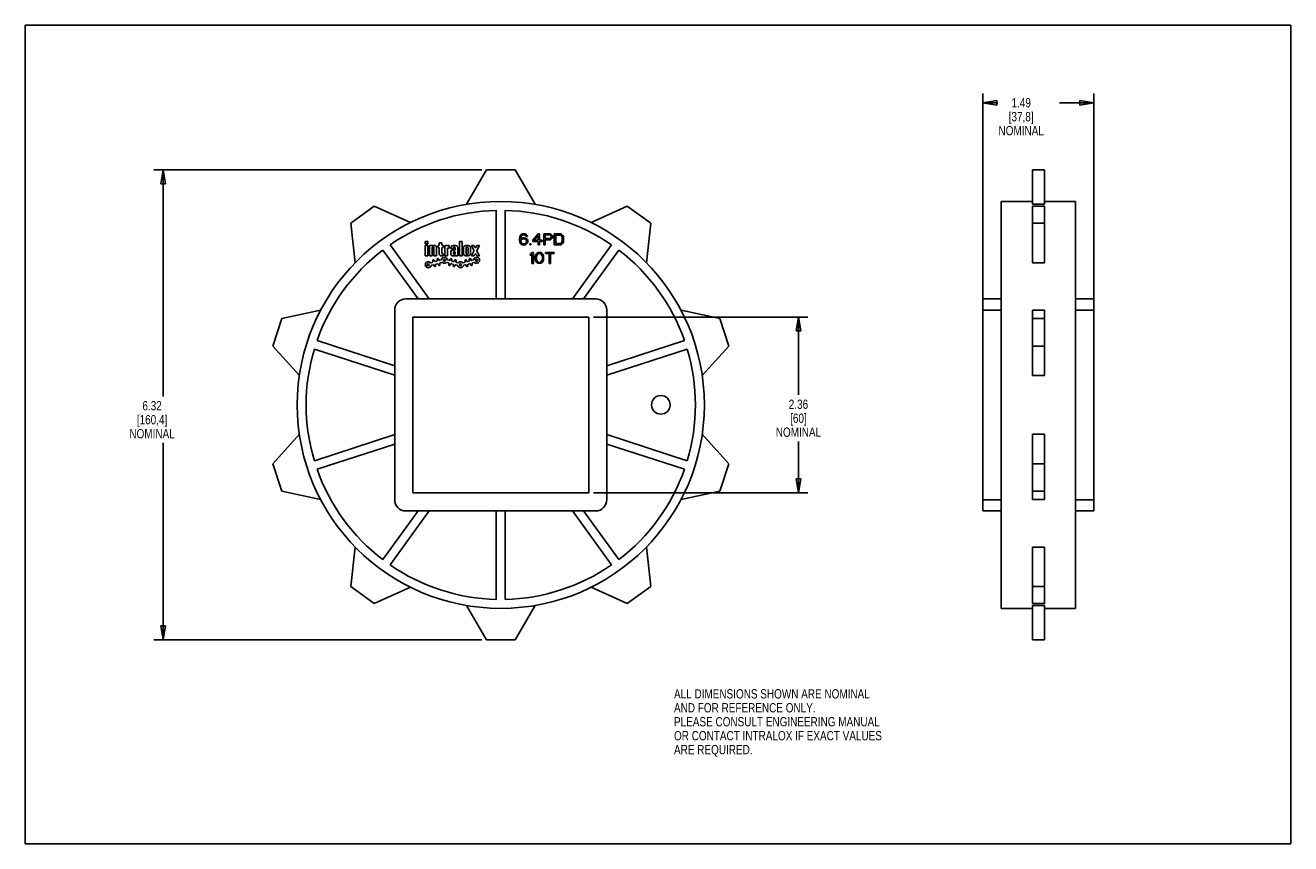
# Model space of a CAD drawing. Header units: inches. Extents: x 0 to 17, y 0 to 11.
import ezdxf

# ---------------------------------------------------------------- set-up
doc = ezdxf.new("R2010")
doc.units = ezdxf.units.IN
doc.header["$LTSCALE"] = 0.935
doc.header["$MEASUREMENT"] = 0
doc.layers.get('0').update_dxf_attribs({"linetype": 'CONTINUOUS'})
doc.layers.add('ALL_FEATURES', color=7, linetype='CONTINUOUS')
doc.styles.get("Standard").update_dxf_attribs({"font": 'txt', "width": 0.8})
doc.dimstyles.new('DIMSTYLE_1', dxfattribs={"dimtxt": 0.125, "dimasz": 0.1875, "dimexe": 0.18, "dimexo": 0.0625, "dimgap": 0.09, "dimtad": 0, "dimtih": 1, "dimtoh": 1, "dimzin": 4, "dimdsep": 46, "dimtxsty": 'STANDARD', "dimblk": 'CLOSED', "dimblk1": 'CLOSED', "dimblk2": 'CLOSED', "dimcen": 0.09, "dimadec": 0, "dimazin": 0, "dimtp": 0.01, "dimtm": 0.01, "dimtfac": 1, "dimtofl": 0, "dimtmove": 0, "dimatfit": 3, "dimldrblk": 'CLOSED', "dimfxl": 1, "dimtolj": 1, "dimtzin": 4, "dimarcsym": 0})

# ---------------------------------------------------------------- blocks, each defined once
blk = doc.blocks.new('_CLOSED')
at = {"color": 0, "linetype": 'BYBLOCK'}
for p, q in [((0, 0), (-1, 0.167)), ((-1, 0.167), (-1, -0.167)), ((-1, -0.167), (0, 0)), ((-1, 0), (0, 0))]:
    blk.add_line(p, q, dxfattribs=at)
blk = doc.blocks.new('*D0')
at = {"color": 3, "linetype": 'CONTINUOUS'}
for p, q in [((12.866, 7.236), (12.866, 10.084)), ((14.356, 7.236), (14.356, 10.084)), ((12.866, 9.959), (13.067, 9.959)), ((14.356, 9.959), (13.892, 9.959))]:
    blk.add_line(p, q, dxfattribs=at)
at = {"color": 3, "linetype": 'CONTINUOUS', "xscale": 0.1875, "yscale": 0.1875, "zscale": 0.1875, "rotation": 180}
blk.add_blockref('_CLOSED', (12.866, 9.959), dxfattribs=at)
at = {"color": 3, "linetype": 'CONTINUOUS', "xscale": 0.1875, "yscale": 0.1875, "zscale": 0.1875}
blk.add_blockref('_CLOSED', (14.356, 9.959), dxfattribs=at)
at = {"color": 3, "linetype": 'CONTINUOUS', "insert": (13.379, 10.022), "char_height": 0.125, "width": 0.7, "attachment_point": 2, "line_spacing_factor": 0.9}
blk.add_mtext('1.49\\P[37,8]\\PNOMINAL', dxfattribs=at)
blk = doc.blocks.new('*D1')
at = {"color": 3, "linetype": 'CONTINUOUS'}
for p, q in [((7.632, 7.079), (10.512, 7.079)), ((10.387, 7.079), (10.387, 6.032)), ((10.387, 4.717), (10.387, 5.407)), ((7.632, 4.717), (10.512, 4.717))]:
    blk.add_line(p, q, dxfattribs=at)
at = {"color": 3, "linetype": 'CONTINUOUS', "xscale": 0.1875, "yscale": 0.1875, "zscale": 0.1875}
for p, rotation in [((10.387, 7.079), 90), ((10.387, 4.717), 270)]:
    blk.add_blockref('_CLOSED', p, dxfattribs=dict(at, rotation=rotation))
at = {"color": 3, "linetype": 'CONTINUOUS', "insert": (10.387, 5.969), "char_height": 0.125, "width": 0.7, "attachment_point": 2, "line_spacing_factor": 0.9}
blk.add_mtext('2.36\\P[60]\\PNOMINAL', dxfattribs=at)
blk = doc.blocks.new('*D2')
at = {"color": 3, "linetype": 'CONTINUOUS'}
for p, q in [((6.132, 9.056), (1.728, 9.056)), ((1.853, 9.056), (1.853, 6.011)), ((1.853, 2.74), (1.853, 5.386)), ((6.132, 2.74), (1.728, 2.74))]:
    blk.add_line(p, q, dxfattribs=at)
at = {"color": 3, "linetype": 'CONTINUOUS', "xscale": 0.1875, "yscale": 0.1875, "zscale": 0.1875}
for p, rotation in [((1.853, 9.056), 90), ((1.853, 2.74), 270)]:
    blk.add_blockref('_CLOSED', p, dxfattribs=dict(at, rotation=rotation))
at = {"color": 3, "linetype": 'CONTINUOUS', "insert": (1.703, 5.949), "char_height": 0.125, "width": 0.7, "attachment_point": 2, "line_spacing_factor": 0.9}
blk.add_mtext('6.32\\P[160,4]\\PNOMINAL', dxfattribs=at)

msp = doc.modelspace()

# ---------------------------------------------------------------- linework, layer by layer
at = {"color": 7, "linetype": 'CONTINUOUS'}
for p, q in [((0, 0), (0, 11)), ((0, 11), (17, 11)), ((17, 0), (17, 11)), ((4.689, 8.567), (4.375, 8.339)), ((5.176, 8.35), (4.689, 8.567)), ((6.328, 7.323), (6.328, 8.513)), ((6.448, 8.513), (6.448, 7.323)), ((8.088, 8.567), (7.601, 8.35)), ((8.402, 8.339), (8.088, 8.567)), ((13.111, 3.163), (13.111, 8.633)), ((13.531, 7.809), (13.531, 8.567)), ((13.691, 8.567), (13.531, 8.567)), ((13.691, 7.809), (13.691, 8.567)), ((14.111, 3.163), (14.111, 8.633)), ((4.375, 8.339), (4.431, 7.809)), ((8.346, 7.809), (8.402, 8.339)), ((13.691, 8.339), (13.531, 8.339)), ((6.648, 8.173), (6.642, 8.157)), ((6.657, 8.185), (6.648, 8.173)), ((6.673, 8.195), (6.657, 8.185)), ((6.657, 8.153), (6.66, 8.163)), ((6.66, 8.163), (6.667, 8.173)), ((6.667, 8.173), (6.676, 8.179)), ((6.688, 8.198), (6.673, 8.195)), ((6.676, 8.179), (6.685, 8.182)), ((6.685, 8.182), (6.704, 8.182)), ((6.701, 8.198), (6.688, 8.198)), ((6.717, 8.195), (6.701, 8.198)), ((6.704, 8.182), (6.713, 8.179)), ((6.713, 8.179), (6.723, 8.173)), ((6.732, 8.185), (6.717, 8.195)), ((6.723, 8.173), (6.729, 8.163)), ((6.729, 8.163), (6.745, 8.163)), ((6.742, 8.173), (6.732, 8.185)), ((6.745, 8.163), (6.742, 8.173)), ((6.892, 8.198), (6.817, 8.112)), ((6.838, 8.112), (6.892, 8.173)), ((6.91, 8.198), (6.892, 8.198)), ((6.892, 8.173), (6.892, 8.112)), ((6.91, 8.112), (6.91, 8.198)), ((6.967, 8.198), (6.967, 8.048)), ((7.042, 8.198), (6.967, 8.198)), ((6.985, 8.134), (6.985, 8.182)), ((6.985, 8.182), (7.045, 8.182)), ((7.057, 8.195), (7.042, 8.198)), ((7.045, 8.182), (7.054, 8.179)), ((7.054, 8.179), (7.06, 8.173)), ((7.07, 8.185), (7.057, 8.195)), ((7.06, 8.173), (7.063, 8.163)), ((7.063, 8.163), (7.063, 8.153)), ((7.079, 8.173), (7.07, 8.185)), ((7.082, 8.163), (7.079, 8.173)), ((7.082, 8.15), (7.082, 8.163)), ((7.107, 8.198), (7.107, 8.048)), ((7.182, 8.198), (7.107, 8.198)), ((7.126, 8.067), (7.126, 8.179)), ((7.126, 8.179), (7.182, 8.179)), ((7.198, 8.195), (7.182, 8.198)), ((7.182, 8.179), (7.195, 8.176)), ((7.195, 8.176), (7.204, 8.169)), ((7.21, 8.188), (7.198, 8.195)), ((7.204, 8.169), (7.21, 8.16)), ((7.223, 8.176), (7.21, 8.188)), ((7.229, 8.163), (7.223, 8.176)), ((7.232, 8.147), (7.229, 8.163)), ((4.9, 8.049), (5.427, 7.323)), ((6.642, 8.157), (6.638, 8.134)), ((6.638, 8.134), (6.638, 8.112)), ((6.638, 8.112), (6.642, 8.09)), ((6.642, 8.09), (6.648, 8.074)), ((6.648, 8.074), (6.657, 8.061)), ((6.654, 8.134), (6.657, 8.153)), ((6.673, 8.141), (6.654, 8.128)), ((6.654, 8.128), (6.654, 8.134)), ((6.657, 8.102), (6.66, 8.112)), ((6.657, 8.093), (6.657, 8.102)), ((6.66, 8.083), (6.657, 8.093)), ((6.657, 8.061), (6.673, 8.051)), ((6.66, 8.112), (6.667, 8.118)), ((6.667, 8.074), (6.66, 8.083)), ((6.667, 8.118), (6.676, 8.125)), ((6.676, 8.067), (6.667, 8.074)), ((6.688, 8.144), (6.673, 8.141)), ((6.673, 8.051), (6.688, 8.048)), ((6.676, 8.125), (6.685, 8.128)), ((6.685, 8.064), (6.676, 8.067)), ((6.685, 8.128), (6.707, 8.128)), ((6.707, 8.064), (6.685, 8.064)), ((6.704, 8.144), (6.688, 8.144)), ((6.688, 8.048), (6.704, 8.048)), ((6.72, 8.141), (6.704, 8.144)), ((6.704, 8.048), (6.72, 8.051)), ((6.707, 8.128), (6.717, 8.125)), ((6.717, 8.067), (6.707, 8.064)), ((6.717, 8.125), (6.726, 8.118)), ((6.726, 8.074), (6.717, 8.067)), ((6.735, 8.131), (6.72, 8.141)), ((6.72, 8.051), (6.735, 8.061)), ((6.726, 8.118), (6.732, 8.112)), ((6.732, 8.083), (6.726, 8.074)), ((6.732, 8.112), (6.735, 8.102)), ((6.735, 8.093), (6.732, 8.083)), ((6.745, 8.121), (6.735, 8.131)), ((6.735, 8.102), (6.735, 8.093)), ((6.735, 8.061), (6.745, 8.074)), ((6.751, 8.106), (6.745, 8.121)), ((6.745, 8.074), (6.751, 8.09)), ((6.751, 8.09), (6.751, 8.106)), ((6.776, 8.064), (6.776, 8.048)), ((6.792, 8.064), (6.776, 8.064)), ((6.776, 8.048), (6.792, 8.048)), ((6.792, 8.048), (6.792, 8.064)), ((6.817, 8.112), (6.817, 8.093)), ((6.817, 8.093), (6.892, 8.093)), ((6.892, 8.112), (6.838, 8.112)), ((6.892, 8.093), (6.892, 8.048)), ((6.892, 8.048), (6.91, 8.048)), ((6.942, 8.112), (6.91, 8.112)), ((6.91, 8.048), (6.91, 8.093)), ((6.91, 8.093), (6.942, 8.093)), ((6.942, 8.093), (6.942, 8.112)), ((6.967, 8.048), (6.985, 8.048)), ((7.045, 8.134), (6.985, 8.134)), ((6.985, 8.048), (6.985, 8.115)), ((6.985, 8.115), (7.042, 8.115)), ((7.042, 8.115), (7.057, 8.118)), ((7.054, 8.137), (7.045, 8.134)), ((7.06, 8.144), (7.054, 8.137)), ((7.057, 8.118), (7.07, 8.128)), ((7.063, 8.153), (7.06, 8.144)), ((7.07, 8.128), (7.079, 8.141)), ((7.079, 8.141), (7.082, 8.15)), ((7.107, 8.048), (7.182, 8.048)), ((7.182, 8.067), (7.126, 8.067)), ((7.195, 8.07), (7.182, 8.067)), ((7.182, 8.048), (7.198, 8.051)), ((7.204, 8.077), (7.195, 8.07)), ((7.198, 8.051), (7.21, 8.058)), ((7.21, 8.086), (7.204, 8.077)), ((7.21, 8.16), (7.213, 8.147)), ((7.213, 8.099), (7.21, 8.086)), ((7.21, 8.058), (7.223, 8.07)), ((7.213, 8.147), (7.213, 8.099)), ((7.223, 8.07), (7.229, 8.083)), ((7.229, 8.083), (7.232, 8.099)), ((7.232, 8.099), (7.232, 8.147)), ((7.35, 7.323), (7.877, 8.049)), ((5.279, 7.323), (4.803, 7.978)), ((6.807, 7.948), (6.788, 7.926)), ((6.788, 7.926), (6.788, 7.9)), ((6.788, 7.9), (6.807, 7.923)), ((6.826, 7.948), (6.807, 7.948)), ((6.807, 7.923), (6.807, 7.798)), ((6.826, 7.798), (6.826, 7.948)), ((6.854, 7.903), (6.851, 7.887)), ((6.851, 7.887), (6.851, 7.859)), ((6.851, 7.859), (6.854, 7.843)), ((6.857, 7.913), (6.854, 7.903)), ((6.854, 7.843), (6.857, 7.833)), ((6.863, 7.926), (6.857, 7.913)), ((6.857, 7.833), (6.863, 7.82)), ((6.873, 7.935), (6.863, 7.926)), ((6.863, 7.82), (6.873, 7.811)), ((6.867, 7.884), (6.87, 7.903)), ((6.867, 7.862), (6.867, 7.884)), ((6.87, 7.843), (6.867, 7.862)), ((6.87, 7.903), (6.882, 7.923)), ((6.882, 7.824), (6.87, 7.843)), ((6.888, 7.945), (6.873, 7.935)), ((6.882, 7.923), (6.892, 7.929)), ((6.892, 7.817), (6.882, 7.824)), ((6.907, 7.948), (6.888, 7.945)), ((6.892, 7.929), (6.907, 7.932)), ((6.926, 7.945), (6.907, 7.948)), ((6.907, 7.932), (6.923, 7.929)), ((6.923, 7.929), (6.932, 7.923)), ((6.932, 7.824), (6.923, 7.817)), ((6.942, 7.935), (6.926, 7.945)), ((6.932, 7.923), (6.945, 7.903)), ((6.945, 7.843), (6.932, 7.824)), ((6.951, 7.926), (6.942, 7.935)), ((6.942, 7.811), (6.951, 7.82)), ((6.945, 7.903), (6.948, 7.884)), ((6.948, 7.862), (6.945, 7.843)), ((6.948, 7.884), (6.948, 7.862)), ((6.957, 7.913), (6.951, 7.926)), ((6.951, 7.82), (6.957, 7.833)), ((6.96, 7.903), (6.957, 7.913)), ((6.957, 7.833), (6.96, 7.843)), ((6.963, 7.887), (6.96, 7.903)), ((6.96, 7.843), (6.963, 7.859)), ((6.963, 7.859), (6.963, 7.887)), ((6.988, 7.948), (6.988, 7.932)), ((7.107, 7.948), (6.988, 7.948)), ((6.988, 7.932), (7.038, 7.932)), ((7.038, 7.932), (7.038, 7.798)), ((7.057, 7.798), (7.057, 7.932)), ((7.057, 7.932), (7.107, 7.932)), ((7.107, 7.932), (7.107, 7.948)), ((7.974, 7.978), (7.498, 7.323)), ((6.807, 7.798), (6.826, 7.798)), ((6.873, 7.811), (6.888, 7.801)), ((6.888, 7.801), (6.907, 7.798)), ((6.907, 7.814), (6.892, 7.817)), ((6.923, 7.817), (6.907, 7.814)), ((6.907, 7.798), (6.926, 7.801)), ((6.926, 7.801), (6.942, 7.811)), ((7.038, 7.798), (7.057, 7.798)), ((13.691, 7.809), (13.531, 7.809)), ((7.663, 7.323), (5.113, 7.323)), ((12.866, 4.473), (12.866, 7.323)), ((12.866, 7.323), (13.111, 7.323)), ((14.111, 7.323), (14.356, 7.323)), ((14.356, 4.473), (14.356, 7.323)), ((3.966, 7.169), (3.445, 7.058)), ((4.963, 7.173), (4.963, 4.623)), ((7.813, 4.623), (7.813, 7.173)), ((9.332, 7.058), (8.81, 7.169)), ((12.866, 7.173), (13.111, 7.173)), ((13.531, 6.293), (13.531, 7.169)), ((13.691, 7.169), (13.531, 7.169)), ((13.691, 6.293), (13.691, 7.169)), ((14.111, 7.173), (14.356, 7.173)), ((3.445, 7.058), (3.325, 6.689)), ((9.452, 6.689), (9.332, 7.058)), ((13.691, 7.058), (13.531, 7.058)), ((3.325, 6.689), (3.682, 6.293)), ((4.963, 6.298), (3.883, 6.649)), ((3.92, 6.763), (4.963, 6.424)), ((7.813, 6.424), (8.857, 6.763)), ((8.894, 6.649), (7.813, 6.298)), ((9.095, 6.293), (9.452, 6.689)), ((13.691, 6.689), (13.531, 6.689)), ((13.691, 6.293), (13.531, 6.293)), ((3.682, 5.503), (3.325, 5.107)), ((3.883, 5.147), (4.963, 5.498)), ((7.813, 5.498), (8.894, 5.147)), ((9.452, 5.107), (9.095, 5.503)), ((13.691, 5.503), (13.531, 5.503)), ((13.531, 4.627), (13.531, 5.503)), ((13.691, 4.627), (13.691, 5.503)), ((4.963, 5.372), (3.92, 5.033)), ((8.857, 5.033), (7.813, 5.372)), ((3.325, 5.107), (3.445, 4.738)), ((9.332, 4.738), (9.452, 5.107)), ((13.691, 5.107), (13.531, 5.107)), ((3.445, 4.738), (3.966, 4.627)), ((8.81, 4.627), (9.332, 4.738)), ((12.866, 4.623), (13.111, 4.623)), ((13.691, 4.738), (13.531, 4.738)), ((13.691, 4.627), (13.531, 4.627)), ((14.111, 4.623), (14.356, 4.623)), ((4.803, 3.818), (5.279, 4.473)), ((5.427, 4.473), (4.9, 3.747)), ((5.113, 4.473), (7.663, 4.473)), ((6.328, 3.283), (6.328, 4.473)), ((6.448, 4.473), (6.448, 3.283)), ((7.877, 3.747), (7.35, 4.473)), ((7.498, 4.473), (7.974, 3.818)), ((12.866, 4.473), (13.111, 4.473)), ((14.111, 4.473), (14.356, 4.473)), ((4.431, 3.987), (4.375, 3.457)), ((8.402, 3.457), (8.346, 3.987)), ((13.691, 3.987), (13.531, 3.987)), ((13.531, 3.229), (13.531, 3.987)), ((13.691, 3.229), (13.691, 3.987)), ((4.375, 3.457), (4.689, 3.229)), ((4.689, 3.229), (5.176, 3.446)), ((7.601, 3.446), (8.088, 3.229)), ((8.088, 3.229), (8.402, 3.457)), ((13.691, 3.457), (13.531, 3.457)), ((5.928, 3.202), (6.194, 2.74)), ((6.582, 2.74), (6.849, 3.202)), ((13.691, 3.229), (13.531, 3.229)), ((13.691, 3.202), (13.531, 3.202)), ((13.531, 2.74), (13.531, 3.202)), ((13.691, 2.74), (13.691, 3.202)), ((6.194, 2.74), (6.582, 2.74)), ((13.691, 2.74), (13.531, 2.74)), ((0, 0), (17, 0))]:
    msp.add_line(p, q, dxfattribs=at)
msp.add_circle((6.388, 5.898), 2.735, dxfattribs=at)
for centre, radius, start, end in [((6.388, 5.898), 2.615, 91.3146, 124.6854), ((6.388, 5.898), 2.615, 55.3146, 88.6854), ((6.388, 5.898), 2.615, 127.3146, 160.6854), ((6.388, 5.898), 2.615, 19.3146, 52.6854), ((5.113, 7.173), 0.15, 90, 180), ((7.663, 7.173), 0.15, 0, 90), ((6.388, 5.898), 2.615, 163.3146, 196.6854), ((6.388, 5.898), 2.615, 343.3146, 16.6854), ((6.388, 5.898), 2.615, 199.3146, 232.6854), ((6.388, 5.898), 2.615, 307.3146, 340.6854), ((5.113, 4.623), 0.15, 180, 270), ((7.663, 4.623), 0.15, 270, 360), ((6.388, 5.898), 2.615, 235.3146, 268.6854), ((6.388, 5.898), 2.615, 271.3146, 304.6854)]:
    msp.add_arc(centre, radius, start, end, dxfattribs=at)
at = {"layer": 'ALL_FEATURES', "color": 7, "linetype": 'CONTINUOUS'}
for p, q in [((6.194, 9.056), (5.928, 8.594)), ((6.582, 9.056), (6.194, 9.056)), ((6.849, 8.594), (6.582, 9.056)), ((13.531, 8.594), (13.531, 9.056)), ((13.691, 9.056), (13.531, 9.056)), ((13.691, 8.594), (13.691, 9.056)), ((13.531, 8.633), (13.111, 8.633)), ((13.691, 8.594), (13.531, 8.594)), ((14.111, 8.633), (13.691, 8.633)), ((5.374, 8.096), (5.374, 8.061)), ((5.409, 8.096), (5.374, 8.096)), ((5.374, 8.061), (5.409, 8.061)), ((5.374, 8.041), (5.374, 7.901)), ((5.409, 8.041), (5.374, 8.041)), ((5.409, 8.061), (5.409, 8.096)), ((5.409, 7.901), (5.409, 8.041)), ((5.429, 8.041), (5.429, 7.901)), ((5.464, 8.041), (5.429, 8.041)), ((5.464, 7.901), (5.464, 8.009)), ((5.474, 8.019), (5.48, 8.019)), ((5.499, 8.041), (5.482, 8.041)), ((5.49, 8.009), (5.49, 7.901)), ((5.525, 7.901), (5.525, 8.015)), ((5.545, 8.041), (5.545, 8.014)), ((5.552, 8.041), (5.545, 8.041)), ((5.545, 8.014), (5.552, 8.014)), ((5.562, 8.078), (5.562, 8.051)), ((5.597, 8.078), (5.562, 8.078)), ((5.562, 8.004), (5.562, 7.927)), ((5.597, 8.051), (5.597, 8.078)), ((5.597, 7.937), (5.597, 8.004)), ((5.615, 8.041), (5.607, 8.041)), ((5.607, 8.014), (5.615, 8.014)), ((5.615, 8.014), (5.615, 8.041)), ((5.635, 8.041), (5.635, 7.901)), ((5.662, 8.041), (5.635, 8.041)), ((5.67, 7.901), (5.67, 7.996)), ((5.68, 8.006), (5.696, 8.006)), ((5.696, 8.041), (5.681, 8.041)), ((5.696, 8.006), (5.696, 8.041)), ((5.716, 8.011), (5.716, 7.998)), ((5.716, 7.998), (5.751, 7.998)), ((5.751, 7.998), (5.751, 8.008)), ((5.761, 8.018), (5.767, 8.018)), ((5.777, 8.008), (5.777, 7.988)), ((5.812, 7.901), (5.812, 8.011)), ((5.832, 8.096), (5.832, 7.901)), ((5.867, 8.096), (5.832, 8.096)), ((5.867, 7.901), (5.867, 8.096)), ((5.887, 8.011), (5.887, 7.93)), ((5.922, 7.933), (5.922, 8.008)), ((5.932, 8.018), (5.938, 8.018)), ((5.948, 8.008), (5.948, 7.933)), ((5.983, 7.93), (5.983, 8.011)), ((5.993, 8.041), (6.028, 7.975)), ((6.028, 8.041), (5.993, 8.041)), ((6.039, 8.02), (6.028, 8.041)), ((6.068, 8.041), (6.057, 8.02)), ((6.068, 7.975), (6.103, 8.041)), ((6.103, 8.041), (6.068, 8.041)), ((5.374, 7.901), (5.409, 7.901)), ((5.429, 7.901), (5.464, 7.901)), ((5.473, 7.836), (5.476, 7.826)), ((5.49, 7.901), (5.525, 7.901)), ((5.495, 7.832), (5.492, 7.841)), ((5.527, 7.83), (5.507, 7.825)), ((5.531, 7.852), (5.534, 7.842)), ((5.553, 7.848), (5.551, 7.857)), ((5.585, 7.846), (5.566, 7.841)), ((5.588, 7.901), (5.615, 7.901)), ((5.615, 7.927), (5.607, 7.927)), ((5.615, 7.901), (5.615, 7.927)), ((5.635, 7.901), (5.67, 7.901)), ((5.695, 7.841), (5.675, 7.846)), ((5.71, 7.857), (5.707, 7.848)), ((5.716, 7.958), (5.716, 7.927)), ((5.726, 7.842), (5.729, 7.852)), ((5.753, 7.825), (5.733, 7.83)), ((5.767, 7.978), (5.736, 7.978)), ((5.742, 7.901), (5.766, 7.901)), ((5.751, 7.933), (5.751, 7.946)), ((5.761, 7.956), (5.767, 7.956)), ((5.767, 7.923), (5.761, 7.923)), ((5.768, 7.841), (5.765, 7.832)), ((5.777, 7.946), (5.777, 7.933)), ((5.784, 7.901), (5.812, 7.901)), ((5.784, 7.826), (5.787, 7.836)), ((5.832, 7.901), (5.867, 7.901)), ((5.906, 7.836), (5.909, 7.826)), ((5.928, 7.832), (5.925, 7.841)), ((5.938, 7.923), (5.932, 7.923)), ((5.96, 7.83), (5.94, 7.825)), ((5.964, 7.852), (5.967, 7.842)), ((5.986, 7.848), (5.984, 7.857)), ((6.028, 7.966), (5.993, 7.901)), ((5.993, 7.901), (6.028, 7.901)), ((6.018, 7.846), (5.999, 7.841)), ((6.028, 7.901), (6.039, 7.921)), ((6.057, 7.921), (6.068, 7.901)), ((6.103, 7.901), (6.068, 7.966)), ((6.068, 7.901), (6.103, 7.901)), ((5.469, 7.814), (5.449, 7.809)), ((5.458, 7.775), (5.478, 7.78)), ((5.49, 7.773), (5.493, 7.764)), ((5.512, 7.769), (5.51, 7.779)), ((5.517, 7.791), (5.536, 7.796)), ((5.549, 7.789), (5.551, 7.78)), ((5.571, 7.785), (5.568, 7.795)), ((5.575, 7.807), (5.595, 7.813)), ((5.666, 7.813), (5.685, 7.807)), ((5.692, 7.795), (5.69, 7.785)), ((5.709, 7.78), (5.712, 7.789)), ((5.724, 7.796), (5.744, 7.791)), ((5.751, 7.779), (5.748, 7.769)), ((5.767, 7.764), (5.77, 7.773)), ((5.782, 7.78), (5.802, 7.775)), ((5.811, 7.809), (5.791, 7.814)), ((5.902, 7.814), (5.882, 7.809)), ((5.892, 7.775), (5.911, 7.78)), ((5.924, 7.773), (5.926, 7.764)), ((5.946, 7.769), (5.943, 7.779)), ((5.95, 7.791), (5.969, 7.796)), ((5.982, 7.789), (5.984, 7.78)), ((6.004, 7.785), (6.001, 7.795)), ((6.008, 7.807), (6.028, 7.813)), ((5.207, 7.079), (5.207, 4.717)), ((7.569, 7.079), (5.207, 7.079)), ((7.569, 4.717), (7.569, 7.079)), ((5.207, 4.717), (7.569, 4.717)), ((13.531, 3.163), (13.111, 3.163)), ((14.111, 3.163), (13.691, 3.163))]:
    msp.add_line(p, q, dxfattribs=at)
for centre, radius in [((5.63, 7.841), 0.0131), ((6.063, 7.841), 0.0131), ((5.414, 7.781), 0.0131), ((5.847, 7.781), 0.0131), ((8.538, 5.898), 0.125)]:
    msp.add_circle(centre, radius, dxfattribs=at)
for centre, radius, start, end in [((5.471, 8.047), 0.01, 221.7591, 303.5918), ((5.474, 8.009), 0.01, 90, 180), ((5.482, 8.031), 0.01, 90, 123.5918), ((5.48, 8.009), 0.01, 0, 90), ((5.499, 8.015), 0.026, 0, 90), ((5.552, 8.051), 0.01, 270, 360), ((5.552, 8.004), 0.01, 0, 90), ((5.607, 8.051), 0.01, 180, 270), ((5.607, 8.004), 0.01, 90, 180), ((5.67, 8.047), 0.01, 221.7591, 303.5918), ((5.68, 7.996), 0.01, 90, 180), ((5.681, 8.031), 0.01, 90, 123.5918), ((5.742, 8.011), 0.026, 105.1831, 180), ((5.764, 7.93), 0.11, 74.8169, 105.1831), ((5.761, 8.008), 0.01, 90, 180), ((5.767, 8.008), 0.01, 0, 90), ((5.786, 8.011), 0.026, 0, 74.8169), ((5.913, 8.011), 0.026, 105.1831, 180), ((5.935, 7.93), 0.11, 74.8169, 105.1831), ((5.932, 8.008), 0.01, 90, 180), ((5.938, 8.008), 0.01, 0, 90), ((5.957, 8.011), 0.026, 0, 74.8169), ((6.048, 8.024), 0.01, 208.1786, 331.8214), ((5.414, 7.781), 0.04, 48.8529, 342.1189), ((5.466, 7.824), 0.01, 285.4859, 15.4859), ((5.483, 7.839), 0.01, 15.4859, 195.4859), ((5.505, 7.834), 0.01, 195.4859, 285.4859), ((5.524, 7.84), 0.01, 285.4859, 15.4859), ((5.541, 7.855), 0.01, 15.4859, 195.4859), ((5.563, 7.85), 0.01, 195.4859, 285.4859), ((5.588, 7.927), 0.026, 180, 270), ((5.583, 7.856), 0.01, 285.4859, 342.1189), ((5.63, 7.841), 0.04, 17.8811, 162.1189), ((5.607, 7.937), 0.01, 180, 270), ((5.678, 7.856), 0.01, 197.8811, 254.5141), ((5.697, 7.85), 0.01, 254.5141, 344.5141), ((5.719, 7.855), 0.01, 344.5141, 164.5141), ((5.736, 7.958), 0.02, 90, 180), ((5.742, 7.927), 0.026, 180, 270), ((5.736, 7.84), 0.01, 164.5141, 254.5141), ((5.761, 7.946), 0.01, 90, 180), ((5.761, 7.933), 0.01, 180, 270), ((5.756, 7.834), 0.01, 254.5141, 344.5141), ((5.766, 7.911), 0.01, 270, 303.5918), ((5.767, 7.988), 0.01, 270, 360), ((5.767, 7.946), 0.01, 0, 90), ((5.767, 7.933), 0.01, 270, 360), ((5.778, 7.839), 0.01, 344.5141, 164.5141), ((5.777, 7.894), 0.01, 41.7591, 123.5918), ((5.794, 7.824), 0.01, 164.5141, 254.5141), ((5.847, 7.781), 0.04, 48.8529, 131.1471), ((5.913, 7.93), 0.026, 180, 254.8169), ((5.899, 7.824), 0.01, 285.4859, 15.4859), ((5.935, 8.011), 0.11, 254.8169, 285.1831), ((5.916, 7.839), 0.01, 15.4859, 195.4859), ((5.932, 7.933), 0.01, 180, 270), ((5.938, 7.834), 0.01, 195.4859, 285.4859), ((5.938, 7.933), 0.01, 270, 360), ((5.957, 7.84), 0.01, 285.4859, 15.4859), ((5.957, 7.93), 0.026, 285.1831, 360), ((5.974, 7.855), 0.01, 15.4859, 195.4859), ((5.996, 7.85), 0.01, 195.4859, 285.4859), ((6.016, 7.856), 0.01, 285.4859, 342.1189), ((6.063, 7.841), 0.04, 228.8529, 162.1189), ((6.019, 7.971), 0.01, 331.8214, 28.1786), ((6.048, 7.917), 0.01, 28.1786, 151.8214), ((6.077, 7.971), 0.01, 151.8214, 208.1786), ((5.446, 7.818), 0.01, 228.8529, 285.4859), ((5.461, 7.765), 0.01, 105.4859, 162.1189), ((5.481, 7.771), 0.01, 15.4859, 105.4859), ((5.503, 7.766), 0.01, 195.4859, 15.4859), ((5.519, 7.781), 0.01, 105.4859, 195.4859), ((5.539, 7.787), 0.01, 15.4859, 105.4859), ((5.561, 7.782), 0.01, 195.4859, 15.4859), ((5.578, 7.797), 0.01, 105.4859, 195.4859), ((5.597, 7.803), 0.01, 48.8529, 105.4859), ((5.63, 7.841), 0.04, 228.8529, 311.1471), ((5.663, 7.803), 0.01, 74.5141, 131.1471), ((5.683, 7.797), 0.01, 344.5141, 74.5141), ((5.699, 7.782), 0.01, 164.5141, 344.5141), ((5.721, 7.787), 0.01, 74.5141, 164.5141), ((5.741, 7.781), 0.01, 344.5141, 74.5141), ((5.757, 7.766), 0.01, 164.5141, 344.5141), ((5.779, 7.771), 0.01, 74.5141, 164.5141), ((5.799, 7.765), 0.01, 17.8811, 74.5141), ((5.847, 7.781), 0.04, 197.8811, 342.1189), ((5.814, 7.818), 0.01, 254.5141, 311.1471), ((5.88, 7.818), 0.01, 228.8529, 285.4859), ((5.894, 7.765), 0.01, 105.4859, 162.1189), ((5.914, 7.771), 0.01, 15.4859, 105.4859), ((5.936, 7.766), 0.01, 195.4859, 15.4859), ((5.952, 7.781), 0.01, 105.4859, 195.4859), ((5.972, 7.787), 0.01, 15.4859, 105.4859), ((5.994, 7.782), 0.01, 195.4859, 15.4859), ((6.011, 7.797), 0.01, 105.4859, 195.4859), ((6.03, 7.803), 0.01, 48.8529, 105.4859)]:
    msp.add_arc(centre, radius, start, end, dxfattribs=at)

# ---------------------------------------------------------------- texts
at = {"color": 3, "linetype": 'CONTINUOUS', "insert": (8.715, 2.077), "char_height": 0.125, "width": 3.5, "attachment_point": 1, "line_spacing_factor": 0.9}
msp.add_mtext('ALL DIMENSIONS SHOWN ARE NOMINAL\\PAND FOR REFERENCE ONLY.\\PPLEASE CONSULT ENGINEERING MANUAL\\POR CONTACT INTRALOX IF EXACT VALUES\\PARE REQUIRED. ', dxfattribs=at)

# ---------------------------------------------------------------- dimensions: what is measured, and where the dimension line sits
at = {"color": 3, "linetype": 'CONTINUOUS'}
dim = msp.add_linear_dim(base=(14.356, 9.959), p1=(12.866, 7.236), p2=(14.356, 7.236), text='<>\\PNOMINAL', dimstyle='DIMSTYLE_1', dxfattribs=at)
dim.commit()
dim.dimension.update_dxf_attribs({"geometry": '*D0', "text_midpoint": (13.254, 9.772), "dimtype": 160})
for base, p1, p2, picture, middle in [((1.853, 2.74), (6.132, 9.056), (6.132, 2.74), '*D2', (1.653, 5.699)), ((10.387, 4.717), (7.632, 7.079), (7.632, 4.717), '*D1', (10.112, 5.719))]:
    dim = msp.add_linear_dim(base=base, p1=p1, p2=p2, angle=270, text='<>\\PNOMINAL', dimstyle='DIMSTYLE_1', dxfattribs=at)
    dim.commit()
    dim.dimension.update_dxf_attribs({"geometry": picture, "text_midpoint": middle, "dimtype": 160})

doc.saveas('drawing.dxf')
